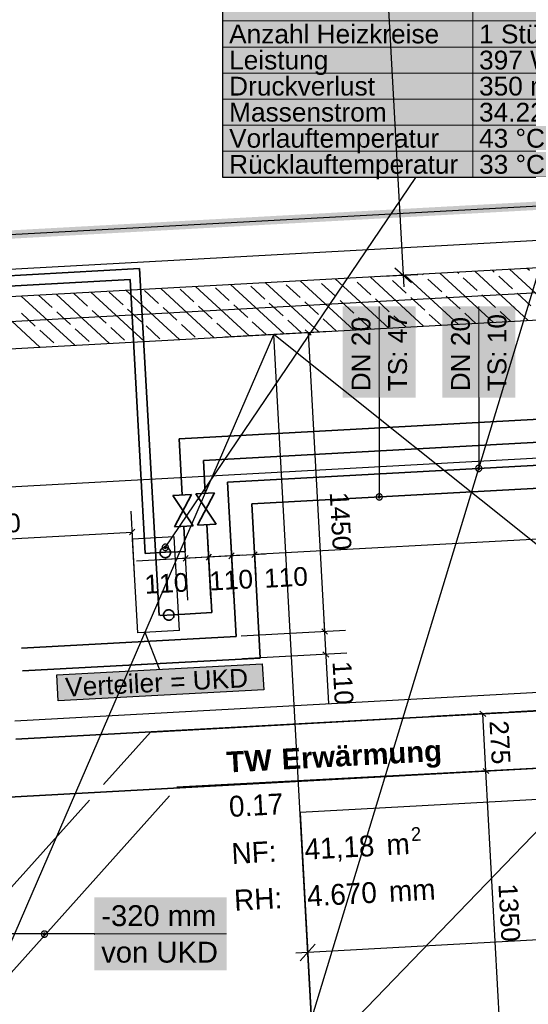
# Model space of a CAD drawing. Extents: x 199 to 1388, y 138 to 979.
# Tile 14 of 155: x 489 to 538, y 396 to 490. Entities that reach past the tile are written whole.
import ezdxf
from ezdxf.lldxf.tags import DXFTag

# ---------------------------------------------------------------- set-up
doc = ezdxf.new("R2010")
doc.units = 0
doc.layers.get('0').update_dxf_attribs({"lineweight": 25})
for name, color, linetype, lineweight, true_color in [('01AFU Allgemein Bemaßung-A07ET47HDI', 7, 'Continuous', 25, 0x848484), ('20 Bodenaufbau - Gefällelinien', 7, 'Continuous', 25, 0x848484), ('20 Dach Stb-Decke-A07ET47IDI', 7, 'Continuous', 25, 0x848484), ('20 Fundament-A07ET47RDI', 7, 'Continuous', 25, 0x848484), ('20 Innenwände-A07ET47KDI', 7, 'Continuous', 25, 0x848484), ('20 Räume Innen', 7, 'Continuous', 25, 0x848484), ('A-0', 7, 'Continuous', 25, 0x848484), ('H_FBHVerteiler', 5, 'Continuous', 25, 0x0000ff), ('H_Ruecklauf', 5, 'STRICHLINIE2', 35, 0x0000ff), ('H_Vorlauf', 1, 'Continuous', 35, 0xff0000), ('UPO_Loop2', 140, 'Continuous', 30, 0x00bfff), ('Uponor_TeilFlaecheGrenze', 6, 'Continuous', 25, 0xff00ff), ('Uponor_ZonenGrenze', 1, 'Continuous', 25, 0xff0000)]:
    doc.layers.add(name, color=color, linetype=linetype, lineweight=lineweight, true_color=true_color)
for name, color, linetype, lineweight in [('02 Raster Gebäude-A07ET47NDI', 7, 'Continuous', 25), ('H_Mass', 7, 'Continuous', 25), ('H_Text', 7, 'Continuous', 25)]:
    doc.layers.add(name, color=color, linetype=linetype, lineweight=lineweight)
doc.styles.get("Standard").update_dxf_attribs({"font": 'arial.ttf'})
tags = doc.linetypes.add('Raster-A07ET47ODI', pattern=[0.2, 0.1, -0.05, 0, -0.05]).pattern_tags.tags
tags[10:11] = [DXFTag(74, 4), DXFTag(75, 0), DXFTag(340, '0'), DXFTag(46, 1.0), DXFTag(50, 0.0), DXFTag(44, 0.0), DXFTag(45, 0.0)]
tags[8:9] = [DXFTag(74, 4), DXFTag(75, 0), DXFTag(340, '0'), DXFTag(46, 1.0), DXFTag(50, 0.0), DXFTag(44, 0.0), DXFTag(45, 0.0)]
tags[6:7] = [DXFTag(74, 4), DXFTag(75, 0), DXFTag(340, '0'), DXFTag(46, 1.0), DXFTag(50, 0.0), DXFTag(44, 0.0), DXFTag(45, 0.0)]
tags[4:5] = [DXFTag(74, 4), DXFTag(75, 0), DXFTag(340, '0'), DXFTag(46, 1.0), DXFTag(50, 0.0), DXFTag(44, 0.0), DXFTag(45, 0.0)]
tags = doc.linetypes.add('STRICHLINIE2', pattern=[9.525, 6.35, -3.175]).pattern_tags.tags
tags[6:7] = [DXFTag(74, 4), DXFTag(75, 0), DXFTag(340, '0'), DXFTag(46, 0.0), DXFTag(50, 0.0), DXFTag(44, 0.0), DXFTag(45, 0.0)]
tags[4:5] = [DXFTag(74, 4), DXFTag(75, 0), DXFTag(340, '0'), DXFTag(46, 0.0), DXFTag(50, 0.0), DXFTag(44, 0.0), DXFTag(45, 0.0)]
tags = doc.linetypes.add('Öffnungslinie Tür Fenster-A07ET47JDI', pattern=[0.115, 0.075, -0.04]).pattern_tags.tags
tags[6:7] = [DXFTag(74, 4), DXFTag(75, 0), DXFTag(340, '0'), DXFTag(46, 1.0), DXFTag(50, 0.0), DXFTag(44, 0.0), DXFTag(45, 0.0)]
tags[4:5] = [DXFTag(74, 4), DXFTag(75, 0), DXFTag(340, '0'), DXFTag(46, 1.0), DXFTag(50, 0.0), DXFTag(44, 0.0), DXFTag(45, 0.0)]

# ---------------------------------------------------------------- blocks, each defined once
blk = doc.blocks.new('Referenz-A07ET47ZDI', base_point=(226.995, 158.1))
at = {"layer": '01AFU Allgemein Bemaßung-A07ET47HDI'}
for p, q in [((522.018, 535.448), (525.83, 465.805)), ((525.04, 466.513), (526.62, 465.097)), ((523.833, 465.696), (527.234, 465.882)), ((525.83, 465.805), (525.892, 464.682)), ((472.431, 444.655), (644.964, 454.082)), ((647.488, 408.026), (516.682, 400.862)), ((516.605, 402.266), (516.791, 398.865)), ((517.39, 401.652), (515.974, 400.072)), ((516.682, 400.862), (515.559, 400.8))]:
    blk.add_line(p, q, dxfattribs=at)
at = {"layer": '02 Raster Gebäude-A07ET47NDI', "linetype": 'Raster-A07ET47ODI', "ltscale": 56.250004}
for p, q in [((485.302, 289.756), (645.908, 819.451)), ((1016.65, 490.275), (323.898, 452.354))]:
    blk.add_line(p, q, dxfattribs=at)
at = {"layer": '20 Bodenaufbau - Gefällelinien', "linetype": 'Öffnungslinie Tür Fenster-A07ET47JDI', "ltscale": 56.250004}
for p, q in [((488.165, 401.554), (513.439, 460.119)), ((551.27, 429.83), (513.439, 460.119)), ((551.488, 425.836), (517.259, 390.325))]:
    blk.add_line(p, q, dxfattribs=at)
at = {"layer": '20 Bodenaufbau - Gefällelinien'}
blk.add_line((517.259, 390.325), (513.439, 460.119), dxfattribs=at)
at = {"layer": '20 Dach Stb-Decke-A07ET47IDI', "linetype": 'Öffnungslinie Tür Fenster-A07ET47JDI', "ltscale": 56.250004}
for p, q in [((539.911, 415.601), (515.947, 414.289)), ((515.947, 414.289), (517.259, 390.325))]:
    blk.add_line(p, q, dxfattribs=at)
at = {"layer": '20 Fundament-A07ET47RDI', "linetype": 'Öffnungslinie Tür Fenster-A07ET47JDI', "ltscale": 56.250004}
blk.add_line((581.457, 471.46), (468.692, 465.287), dxfattribs=at)
at = {"layer": '20 Innenwände-A07ET47KDI'}
for p, q in [((584.096, 468.994), (469.62, 462.728)), ((471.71, 457.835), (644.243, 467.279)), ((537.926, 466.242), (537.695, 466.455)), ((524.44, 460.721), (519.314, 465.448)), ((527.782, 460.904), (522.656, 465.631)), ((524.361, 465.692), (524.327, 465.723)), ((531.124, 461.087), (525.998, 465.814)), ((527.752, 465.829), (527.669, 465.906)), ((534.466, 461.27), (529.34, 465.997)), ((531.144, 465.967), (531.011, 466.089)), ((532.908, 464.34), (531.585, 465.56)), ((537.809, 461.453), (532.682, 466.18)), ((534.535, 466.104), (534.353, 466.272)), ((536.299, 464.477), (534.976, 465.697)), ((541.151, 461.636), (536.024, 466.363)), ((507.73, 459.807), (502.604, 464.534)), ((511.072, 459.99), (505.946, 464.717)), ((509.169, 463.377), (507.845, 464.598)), ((514.414, 460.173), (509.288, 464.9)), ((512.56, 463.515), (511.237, 464.735)), ((517.756, 460.356), (512.63, 465.082)), ((515.951, 463.652), (514.628, 464.873)), ((521.098, 460.539), (515.972, 465.265)), ((519.343, 463.79), (518.019, 465.01)), ((522.734, 463.927), (521.411, 465.147)), ((526.125, 464.065), (524.802, 465.285)), ((529.517, 464.202), (528.193, 465.422)), ((491.02, 458.892), (485.894, 463.619)), ((494.362, 459.075), (489.236, 463.802)), ((492.212, 462.69), (490.907, 463.893)), ((497.704, 459.258), (492.578, 463.985)), ((495.603, 462.828), (494.28, 464.048)), ((501.046, 459.441), (495.92, 464.168)), ((498.995, 462.965), (497.671, 464.185)), ((504.388, 459.624), (499.262, 464.351)), ((502.386, 463.102), (501.063, 464.323)), ((505.777, 463.24), (504.454, 464.46)), ((527.89, 462.438), (526.566, 463.658)), ((531.281, 462.575), (529.958, 463.795)), ((534.672, 462.713), (533.349, 463.933)), ((538.064, 462.85), (536.74, 464.07)), ((504.15, 461.476), (502.827, 462.696)), ((507.542, 461.613), (506.218, 462.833)), ((510.933, 461.75), (509.61, 462.971)), ((514.324, 461.888), (513.001, 463.108)), ((517.716, 462.025), (516.392, 463.246)), ((521.107, 462.163), (519.784, 463.383)), ((524.498, 462.3), (523.175, 463.521)), ((490.585, 460.926), (489.262, 462.146)), ((493.976, 461.063), (492.653, 462.283)), ((497.368, 461.201), (496.044, 462.421)), ((500.759, 461.338), (499.436, 462.558)), ((522.769, 460.63), (521.548, 461.756)), ((526.111, 460.813), (524.939, 461.894)), ((529.453, 460.996), (528.331, 462.031)), ((532.795, 461.179), (531.722, 462.169)), ((536.137, 461.362), (535.113, 462.306)), ((499.132, 459.574), (497.809, 460.794)), ((502.523, 459.711), (501.2, 460.931)), ((505.915, 459.849), (504.592, 461.069)), ((509.306, 459.986), (507.983, 461.206)), ((512.697, 460.124), (511.374, 461.344)), ((516.085, 460.264), (514.765, 461.481)), ((519.427, 460.447), (518.157, 461.619)), ((492.35, 459.299), (491.026, 460.519)), ((495.741, 459.436), (494.418, 460.656))]:
    blk.add_line(p, q, dxfattribs=at)
at = {"layer": 'A-0', "linetype": 'Continuous', "ltscale": 312.5}
for p, q in [((643.969, 472.272), (477.388, 463.153)), ((471.71, 457.835), (644.243, 467.279))]:
    blk.add_line(p, q, dxfattribs=at)
at = {"layer": '20 Räume Innen', "linetype": 'Continuous', "ltscale": 40.625, "attachment_point": 1, "rotation": 3.1332}
for s, insert, char_height in [('{\\fArial|b1|i0;TW}', (508.853, 420.104), 2), ('{\\fArial|b1|i0;Erwärmung}', (514.124, 420.392), 2), ('{\\fCentury Gothic;0.17}', (509.086, 415.847), 2), ('{\\fCentury Gothic;2}', (526.534, 412.849), 1.32), ('{\\fCentury Gothic;41,18}', (516.327, 411.749), 2), ('{\\fCentury Gothic;m}', (524.168, 412.179), 2), ('{\\fCentury Gothic;NF:}', (509.333, 411.335), 2), ('{\\fCentury Gothic;RH:}', (509.579, 406.857), 2), ('{\\fCentury Gothic;4.670}', (516.562, 407.27), 2), ('{\\fCentury Gothic;mm}', (524.403, 407.699), 2)]:
    blk.add_mtext(s, dxfattribs=dict(at, insert=insert, char_height=char_height))
blk = doc.blocks.new('Polylinie-A07ET487DI', base_point=(311.456, 418.429))
at = {"color": 0, "linetype": 'ByBlock', "lineweight": -2, "ltscale": 0.25}
blk.add_line((469.243, 468.657), (577.843, 474.604), dxfattribs=at)
blk = doc.blocks.new('Polylinie-A07ET48BDI', base_point=(310.777, 417.864))
at = {"color": 0, "linetype": 'ByBlock', "lineweight": -2, "ltscale": 0.25}
for points in [[(483.711, 469.049), (469.076, 469.049), (578.264, 474.226)], [(469.076, 469.049), (578.264, 474.226), (563.629, 474.226)]]:
    blk.add_solid(points, dxfattribs=at)
blk = doc.blocks.new('Maß-A07ET48NDI', base_point=(528.761, 391.036))
at = {"color": 0, "linetype": 'ByBlock', "lineweight": -2, "ltscale": 0.25}
for p, q in [((535.75, 418.373), (528.761, 417.991)), ((533.474, 418.514), (534.032, 418.014)), ((535.229, 391.31), (533.753, 418.264)), ((537.226, 391.419), (530.236, 391.036)), ((534.949, 391.56), (535.508, 391.059))]:
    blk.add_line(p, q, dxfattribs=at)
at = {"color": 0, "linetype": 'ByBlock', "lineweight": -2, "ltscale": 0.25, "insert": (536.745, 407.514), "char_height": 1.8, "attachment_point": 1, "rotation": 273.1332}
blk.add_mtext('{\\fArial;1350}', dxfattribs=at)
blk = doc.blocks.new('Maß-A07ET48PDI', base_point=(528.46, 417.991))
at = {"color": 0, "linetype": 'ByBlock', "lineweight": -2, "ltscale": 0.25}
for p, q in [((533.173, 424.002), (533.732, 423.501)), ((535.45, 423.861), (528.46, 423.478)), ((533.753, 418.264), (533.453, 423.752)), ((535.75, 418.373), (528.761, 417.991)), ((533.474, 418.514), (534.032, 418.014))]:
    blk.add_line(p, q, dxfattribs=at)
at = {"color": 0, "linetype": 'ByBlock', "lineweight": -2, "ltscale": 0.25, "insert": (535.889, 423.149), "char_height": 1.8, "attachment_point": 1, "rotation": 273.1332}
blk.add_mtext('{\\fArial;275}', dxfattribs=at)
blk = doc.blocks.new('Maß-A07ET49RDI', base_point=(511.338, 437.012))
at = {"color": 0, "linetype": 'ByBlock', "lineweight": -2, "ltscale": 0.25}
for p, q in [((645.389, 446.332), (511.588, 439.009)), ((511.37, 443.003), (511.698, 437.012)), ((511.338, 438.73), (511.839, 439.288))]:
    blk.add_line(p, q, dxfattribs=at)
blk = doc.blocks.new('Maß-A07ET49TDI', base_point=(504.674, 434.894))
at = {"color": 0, "linetype": 'ByBlock', "lineweight": -2, "ltscale": 0.25}
for p, q in [((511.807, 435.014), (511.479, 441.005)), ((509.611, 434.894), (509.283, 440.885)), ((512.648, 439.066), (504.674, 438.63)), ((509.642, 439.167), (509.142, 438.609)), ((511.839, 439.288), (511.338, 438.729))]:
    blk.add_line(p, q, dxfattribs=at)
at = {"color": 0, "linetype": 'ByBlock', "lineweight": -2, "ltscale": 0.25, "insert": (512.456, 437.619), "char_height": 1.8, "attachment_point": 1, "rotation": 3.1332}
blk.add_mtext('{\\fArial;110}', dxfattribs=at)
blk = doc.blocks.new('Maß-A07ET49VDI', base_point=(502.477, 434.774))
at = {"color": 0, "linetype": 'ByBlock', "lineweight": -2, "ltscale": 0.25}
for p, q in [((507.414, 434.774), (507.086, 440.765)), ((509.611, 434.894), (509.283, 440.885)), ((507.446, 439.047), (506.945, 438.489)), ((509.642, 439.167), (509.142, 438.609)), ((510.451, 438.946), (502.477, 438.51))]:
    blk.add_line(p, q, dxfattribs=at)
at = {"color": 0, "linetype": 'ByBlock', "lineweight": -2, "ltscale": 0.25, "insert": (507.204, 437.358), "char_height": 1.8, "attachment_point": 1, "rotation": 3.1332}
blk.add_mtext('{\\fArial;110}', dxfattribs=at)
blk = doc.blocks.new('Maß-A07ET49XDI', base_point=(500.276, 434.653))
at = {"color": 0, "linetype": 'ByBlock', "lineweight": -2, "ltscale": 0.25}
for p, q in [((505.213, 434.653), (504.885, 440.644)), ((507.414, 434.774), (507.086, 440.765)), ((507.446, 439.047), (506.945, 438.489)), ((508.255, 438.826), (500.276, 438.389)), ((505.245, 438.927), (504.744, 438.368))]:
    blk.add_line(p, q, dxfattribs=at)
at = {"color": 0, "linetype": 'ByBlock', "lineweight": -2, "ltscale": 0.25, "insert": (501.005, 437.046), "char_height": 1.8, "attachment_point": 1, "rotation": 3.1332}
blk.add_mtext('{\\fArial;110}', dxfattribs=at)
blk = doc.blocks.new('Maß-A07ET4A3DI', base_point=(508.742, 431.199))
at = {"color": 0, "linetype": 'ByBlock', "lineweight": -2, "ltscale": 0.25}
for p, q in [((518.727, 460.408), (508.742, 459.862)), ((517.009, 460.049), (516.451, 460.549)), ((516.73, 460.299), (518.299, 431.636)), ((520.296, 431.746), (510.311, 431.199)), ((518.578, 431.386), (518.02, 431.887))]:
    blk.add_line(p, q, dxfattribs=at)
at = {"color": 0, "linetype": 'ByBlock', "lineweight": -2, "ltscale": 0.25, "insert": (520.584, 445.062), "char_height": 1.8, "attachment_point": 1, "rotation": 273.1332}
blk.add_mtext('{\\fArial;1450}', dxfattribs=at)
blk = doc.blocks.new('Maß-A07ET4A5DI', base_point=(510.311, 424.722))
at = {"color": 0, "linetype": 'ByBlock', "lineweight": -2, "ltscale": 0.25}
for p, q in [((518.241, 432.695), (518.678, 424.722)), ((520.296, 431.746), (510.311, 431.199)), ((518.02, 431.887), (518.578, 431.386)), ((518.14, 429.69), (518.699, 429.189)), ((520.416, 429.549), (510.431, 429.002))]:
    blk.add_line(p, q, dxfattribs=at)
at = {"color": 0, "linetype": 'ByBlock', "lineweight": -2, "ltscale": 0.25, "insert": (520.855, 428.845), "char_height": 1.8, "attachment_point": 1, "rotation": 273.1332}
blk.add_mtext('{\\fArial;110}', dxfattribs=at)
blk = doc.blocks.new('Maß-A07ET4A7DI', base_point=(488.386, 421.036))
at = {"color": 0, "linetype": 'ByBlock', "lineweight": -2, "ltscale": 0.25}
blk.add_line((646.193, 431.651), (488.636, 423.033), dxfattribs=at)
blk = doc.blocks.new('Maß-A07ET4CFDI', base_point=(472.454, 435.69))
at = {"color": 0, "linetype": 'ByBlock', "lineweight": -2, "ltscale": 0.25}
for p, q in [((500.093, 437.177), (499.766, 443.168)), ((472.923, 435.69), (472.595, 441.681)), ((472.704, 439.684), (499.875, 441.171)), ((500.125, 441.451), (499.625, 440.892)), ((472.954, 439.963), (472.454, 439.405))]:
    blk.add_line(p, q, dxfattribs=at)
at = {"color": 0, "linetype": 'ByBlock', "lineweight": -2, "ltscale": 0.25, "insert": (483.562, 442.682), "char_height": 1.8, "attachment_point": 1, "rotation": 3.1332}
blk.add_mtext('{\\fArial;1360}', dxfattribs=at)

msp = doc.modelspace()

# ---------------------------------------------------------------- linework, layer by layer
at = {"layer": 'H_FBHVerteiler'}
for p, q in [((503.906, 440.709), (499.912, 440.489)), ((500.409, 431.502), (499.912, 440.489)), ((504.403, 431.723), (503.906, 440.709)), ((504.403, 431.723), (500.409, 431.502))]:
    msp.add_line(p, q, dxfattribs=at)
at = {"layer": 'H_Mass'}
for p, q in [((496.242, 402.64), (484.286, 402.64)), ((491.169, 402.661), (491.167, 402.622)), ((491.167, 402.622), (491.169, 402.582)), ((491.177, 402.699), (491.169, 402.661)), ((491.169, 402.582), (491.177, 402.544)), ((491.19, 402.736), (491.177, 402.699)), ((491.177, 402.544), (491.19, 402.507)), ((491.207, 402.772), (491.19, 402.736)), ((491.19, 402.507), (491.207, 402.472)), ((491.229, 402.804), (491.207, 402.772)), ((491.207, 402.472), (491.229, 402.439)), ((491.255, 402.834), (491.229, 402.804)), ((491.229, 402.439), (491.255, 402.409)), ((491.284, 402.86), (491.255, 402.834)), ((491.255, 402.409), (491.284, 402.384)), ((491.317, 402.881), (491.284, 402.86)), ((491.284, 402.384), (491.317, 402.362)), ((491.352, 402.899), (491.317, 402.881)), ((491.317, 402.362), (491.352, 402.344)), ((491.389, 402.911), (491.352, 402.899)), ((491.352, 402.344), (491.389, 402.332)), ((491.368, 402.635), (491.367, 402.622)), ((491.367, 402.622), (491.368, 402.608)), ((491.37, 402.647), (491.368, 402.635)), ((491.368, 402.608), (491.37, 402.596)), ((491.374, 402.66), (491.37, 402.647)), ((491.37, 402.596), (491.374, 402.583)), ((491.38, 402.672), (491.374, 402.66)), ((491.374, 402.583), (491.38, 402.572)), ((491.387, 402.682), (491.38, 402.672)), ((491.38, 402.572), (491.387, 402.561)), ((491.396, 402.692), (491.387, 402.682)), ((491.387, 402.561), (491.396, 402.551)), ((491.428, 402.919), (491.389, 402.911)), ((491.389, 402.332), (491.428, 402.324)), ((491.406, 402.701), (491.396, 402.692)), ((491.396, 402.551), (491.406, 402.542)), ((491.417, 402.708), (491.406, 402.701)), ((491.406, 402.542), (491.417, 402.535)), ((491.429, 402.714), (491.417, 402.708)), ((491.417, 402.535), (491.429, 402.529)), ((491.467, 402.922), (491.428, 402.919)), ((491.428, 402.324), (491.467, 402.322)), ((491.441, 402.718), (491.429, 402.714)), ((491.429, 402.529), (491.441, 402.525)), ((491.454, 402.721), (491.441, 402.718)), ((491.441, 402.525), (491.454, 402.522)), ((491.467, 402.722), (491.454, 402.721)), ((491.454, 402.522), (491.467, 402.522)), ((491.506, 402.919), (491.467, 402.922)), ((491.48, 402.721), (491.467, 402.722)), ((496.252, 402.64), (491.467, 402.622)), ((491.467, 402.522), (491.48, 402.522)), ((491.467, 402.322), (491.506, 402.324)), ((491.493, 402.718), (491.48, 402.721)), ((491.48, 402.522), (491.493, 402.525)), ((491.505, 402.714), (491.493, 402.718)), ((491.493, 402.525), (491.505, 402.529)), ((491.517, 402.708), (491.505, 402.714)), ((491.505, 402.529), (491.517, 402.535)), ((491.544, 402.911), (491.506, 402.919)), ((491.506, 402.324), (491.544, 402.332)), ((491.528, 402.701), (491.517, 402.708)), ((491.517, 402.535), (491.528, 402.542)), ((491.538, 402.692), (491.528, 402.701)), ((491.528, 402.542), (491.538, 402.551)), ((491.546, 402.682), (491.538, 402.692)), ((491.538, 402.551), (491.546, 402.561)), ((491.582, 402.899), (491.544, 402.911)), ((491.544, 402.332), (491.582, 402.344)), ((491.553, 402.672), (491.546, 402.682)), ((491.546, 402.561), (491.553, 402.572)), ((491.559, 402.66), (491.553, 402.672)), ((491.553, 402.572), (491.559, 402.583)), ((491.563, 402.647), (491.559, 402.66)), ((491.559, 402.583), (491.563, 402.596)), ((491.566, 402.635), (491.563, 402.647)), ((491.563, 402.596), (491.566, 402.608)), ((491.567, 402.622), (491.566, 402.635)), ((491.566, 402.608), (491.567, 402.622)), ((491.617, 402.881), (491.582, 402.899)), ((491.582, 402.344), (491.617, 402.362)), ((491.649, 402.86), (491.617, 402.881)), ((491.617, 402.362), (491.649, 402.384)), ((491.679, 402.834), (491.649, 402.86)), ((491.649, 402.384), (491.679, 402.409)), ((491.705, 402.804), (491.679, 402.834)), ((491.679, 402.409), (491.705, 402.439)), ((491.727, 402.772), (491.705, 402.804)), ((491.705, 402.439), (491.727, 402.472)), ((491.744, 402.736), (491.727, 402.772)), ((491.727, 402.472), (491.744, 402.507)), ((491.757, 402.699), (491.744, 402.736)), ((491.744, 402.507), (491.757, 402.544)), ((491.764, 402.661), (491.757, 402.699)), ((491.757, 402.544), (491.764, 402.582)), ((491.767, 402.622), (491.764, 402.661)), ((491.764, 402.582), (491.767, 402.622)), ((496.233, 402.643), (496.232, 402.642)), ((496.232, 402.642), (496.232, 402.64)), ((496.232, 402.64), (496.232, 402.639)), ((496.232, 402.639), (496.233, 402.638)), ((496.234, 402.645), (496.233, 402.644)), ((496.233, 402.644), (496.233, 402.643)), ((496.233, 402.638), (496.233, 402.636)), ((496.233, 402.636), (496.234, 402.635)), ((496.235, 402.647), (496.234, 402.646)), ((496.234, 402.646), (496.234, 402.645)), ((496.234, 402.635), (496.234, 402.634)), ((496.234, 402.634), (496.235, 402.633)), ((496.236, 402.648), (496.235, 402.647)), ((496.235, 402.633), (496.236, 402.632)), ((496.237, 402.649), (496.236, 402.648)), ((496.236, 402.632), (496.237, 402.632)), ((496.238, 402.649), (496.237, 402.649)), ((496.237, 402.632), (496.238, 402.631)), ((496.24, 402.65), (496.238, 402.649)), ((496.238, 402.631), (496.24, 402.631)), ((496.241, 402.65), (496.24, 402.65)), ((496.24, 402.631), (496.241, 402.63)), ((496.242, 402.65), (496.241, 402.65)), ((496.241, 402.63), (496.242, 402.63)), ((496.244, 402.65), (496.242, 402.65)), ((496.242, 402.63), (496.244, 402.63)), ((496.245, 402.65), (496.244, 402.65)), ((496.244, 402.63), (496.245, 402.631)), ((496.246, 402.649), (496.245, 402.65)), ((496.245, 402.631), (496.246, 402.631)), ((496.247, 402.649), (496.246, 402.649)), ((496.246, 402.631), (496.247, 402.632)), ((496.248, 402.648), (496.247, 402.649)), ((496.247, 402.632), (496.248, 402.632)), ((496.249, 402.647), (496.248, 402.648)), ((496.248, 402.632), (496.249, 402.633)), ((496.25, 402.646), (496.249, 402.647)), ((496.249, 402.633), (496.25, 402.634)), ((496.251, 402.645), (496.25, 402.646)), ((496.25, 402.634), (496.251, 402.635)), ((496.251, 402.644), (496.251, 402.645)), ((496.252, 402.643), (496.251, 402.644)), ((496.251, 402.636), (496.252, 402.638)), ((496.251, 402.635), (496.251, 402.636)), ((496.252, 402.642), (496.252, 402.643)), ((496.252, 402.64), (496.252, 402.642)), ((496.252, 402.639), (496.252, 402.64)), ((496.252, 402.638), (496.252, 402.639))]:
    msp.add_line(p, q, dxfattribs=at)
at = {"layer": 'H_Mass', "lineweight": 18}
msp.add_line((496.242, 402.64), (508.909, 402.64), dxfattribs=at)
at = {"layer": 'H_Mass', "color": 7, "true_color": 0xffffff}
for points in [[(496.242, 399.14), (508.909, 399.14), (496.242, 406.14)], [(508.909, 399.14), (496.242, 406.14), (508.909, 406.14)]]:
    msp.add_solid(points, dxfattribs=at)
at = {"layer": 'H_Ruecklauf', "ltscale": 0.35}
for p, q in [((500.58, 466.426), (468.784, 464.685)), ((502.46, 433.166), (500.58, 466.426)), ((575.765, 451.811), (506.688, 448.034)), ((506.688, 448.034), (506.861, 444.877)), ((574.182, 447.322), (511.323, 443.873)), ((511.323, 443.873), (512.131, 429.095)), ((507.025, 441.882), (507.487, 433.454)), ((507.487, 433.454), (503.871, 433.245)), ((503.871, 433.245), (502.551, 433.172)), ((512.131, 429.095), (489.374, 427.851)), ((560.245, 419.714), (485.536, 415.624)), ((541.549, 418.692), (504.162, 416.713)), ((503.43, 415.894), (471.615, 380.284))]:
    msp.add_line(p, q, dxfattribs=at)
at = {"layer": 'H_Ruecklauf', "linetype": 'Continuous'}
for p, q in [((505.962, 444.828), (507.76, 444.926)), ((507.924, 441.931), (505.962, 444.828)), ((507.76, 444.926), (506.126, 441.832)), ((506.126, 441.832), (507.924, 441.931))]:
    msp.add_line(p, q, dxfattribs=at)
at = {"layer": 'H_Ruecklauf', "color": 5, "true_color": 0x0000ff}
for p, q in [((502.883, 433.319), (502.9, 433.382)), ((502.9, 433.382), (502.926, 433.442)), ((502.926, 433.442), (502.959, 433.498)), ((502.959, 433.498), (503, 433.55)), ((503, 433.55), (503.046, 433.595)), ((503.046, 433.595), (503.099, 433.635)), ((503.099, 433.635), (503.156, 433.667)), ((503.156, 433.667), (503.216, 433.691)), ((503.216, 433.691), (503.28, 433.707)), ((503.28, 433.707), (503.345, 433.715)), ((503.345, 433.715), (503.41, 433.715)), ((503.41, 433.715), (503.475, 433.705)), ((503.475, 433.705), (503.538, 433.688)), ((503.538, 433.688), (503.598, 433.662)), ((503.598, 433.662), (503.654, 433.629)), ((503.654, 433.629), (503.706, 433.589)), ((503.706, 433.589), (503.751, 433.542)), ((503.751, 433.542), (503.791, 433.49)), ((503.791, 433.49), (503.823, 433.433)), ((503.823, 433.433), (503.847, 433.372)), ((503.847, 433.372), (503.864, 433.309)), ((502.873, 433.189), (502.874, 433.254)), ((502.881, 433.124), (502.873, 433.189)), ((502.874, 433.254), (502.883, 433.319)), ((502.897, 433.06), (502.881, 433.124)), ((502.921, 433), (502.897, 433.06)), ((502.954, 432.943), (502.921, 433)), ((502.993, 432.89), (502.954, 432.943)), ((503.039, 432.844), (502.993, 432.89)), ((503.09, 432.803), (503.039, 432.844)), ((503.146, 432.77), (503.09, 432.803)), ((503.207, 432.744), (503.146, 432.77)), ((503.27, 432.727), (503.207, 432.744)), ((503.334, 432.718), (503.27, 432.727)), ((503.4, 432.717), (503.334, 432.718)), ((503.465, 432.725), (503.4, 432.717)), ((503.528, 432.741), (503.465, 432.725)), ((503.589, 432.765), (503.528, 432.741)), ((503.646, 432.798), (503.589, 432.765)), ((503.698, 432.837), (503.646, 432.798)), ((503.745, 432.883), (503.698, 432.837)), ((503.785, 432.934), (503.745, 432.883)), ((503.818, 432.99), (503.785, 432.934)), ((503.844, 433.051), (503.818, 432.99)), ((503.862, 433.114), (503.844, 433.051)), ((503.871, 433.178), (503.862, 433.114)), ((503.864, 433.309), (503.871, 433.244)), ((503.871, 433.244), (503.871, 433.178))]:
    msp.add_line(p, q, dxfattribs=at)
at = {"layer": 'H_Text'}
for p, q in [((508.554, 475.178), (508.554, 495.178)), ((527.008, 475.178), (503.041, 439.707)), ((545.461, 475.178), (508.554, 475.178)), ((523.528, 454.072), (523.527, 454.07)), ((523.527, 454.07), (523.527, 454.069)), ((523.527, 454.069), (523.527, 454.068)), ((523.527, 454.068), (523.527, 454.067)), ((523.527, 454.067), (523.527, 454.065)), ((523.527, 454.065), (523.528, 454.064)), ((523.529, 454.074), (523.528, 454.073)), ((523.528, 454.073), (523.528, 454.072)), ((523.528, 454.064), (523.528, 454.063)), ((523.528, 454.063), (523.529, 454.062)), ((523.53, 454.075), (523.529, 454.074)), ((523.529, 454.062), (523.53, 454.061)), ((523.531, 454.076), (523.53, 454.075)), ((523.53, 454.061), (523.531, 454.06)), ((523.532, 454.077), (523.531, 454.076)), ((523.531, 454.06), (523.532, 454.059)), ((523.533, 454.077), (523.532, 454.077)), ((523.532, 454.059), (523.533, 454.059)), ((523.534, 454.078), (523.533, 454.077)), ((523.533, 454.059), (523.534, 454.058)), ((523.536, 454.078), (523.534, 454.078)), ((523.534, 454.058), (523.536, 454.058)), ((523.537, 454.078), (523.536, 454.078)), ((523.536, 454.058), (523.537, 454.058)), ((523.538, 454.078), (523.537, 454.078)), ((523.537, 454.068), (523.537, 444.543)), ((523.537, 454.058), (523.538, 454.058)), ((523.539, 454.078), (523.538, 454.078)), ((523.538, 454.058), (523.539, 454.058)), ((523.541, 454.077), (523.539, 454.078)), ((523.539, 454.058), (523.541, 454.059)), ((523.542, 454.077), (523.541, 454.077)), ((523.541, 454.059), (523.542, 454.059)), ((523.543, 454.076), (523.542, 454.077)), ((523.542, 454.059), (523.543, 454.06)), ((523.544, 454.075), (523.543, 454.076)), ((523.543, 454.06), (523.544, 454.061)), ((523.545, 454.074), (523.544, 454.075)), ((523.544, 454.061), (523.545, 454.062)), ((523.546, 454.073), (523.545, 454.074)), ((523.545, 454.062), (523.546, 454.063)), ((523.546, 454.072), (523.546, 454.073)), ((523.547, 454.07), (523.546, 454.072)), ((523.546, 454.064), (523.547, 454.065)), ((523.546, 454.063), (523.546, 454.064)), ((523.547, 454.069), (523.547, 454.07)), ((523.547, 454.068), (523.547, 454.069)), ((523.547, 454.067), (523.547, 454.068)), ((523.547, 454.065), (523.547, 454.067)), ((533.053, 454.073), (533.052, 454.072)), ((533.052, 454.072), (533.052, 454.07)), ((533.052, 454.07), (533.052, 454.069)), ((533.052, 454.069), (533.052, 454.068)), ((533.052, 454.068), (533.052, 454.067)), ((533.052, 454.067), (533.052, 454.065)), ((533.052, 454.065), (533.052, 454.064)), ((533.052, 454.064), (533.053, 454.063)), ((533.054, 454.074), (533.053, 454.073)), ((533.053, 454.063), (533.054, 454.062)), ((533.055, 454.076), (533.054, 454.075)), ((533.054, 454.075), (533.054, 454.074)), ((533.054, 454.062), (533.054, 454.061)), ((533.054, 454.061), (533.055, 454.06)), ((533.057, 454.077), (533.055, 454.076)), ((533.055, 454.06), (533.057, 454.059)), ((533.058, 454.077), (533.057, 454.077)), ((533.057, 454.059), (533.058, 454.059)), ((533.059, 454.078), (533.058, 454.077)), ((533.058, 454.059), (533.059, 454.058)), ((533.06, 454.078), (533.059, 454.078)), ((533.059, 454.058), (533.06, 454.058)), ((533.062, 454.078), (533.06, 454.078)), ((533.06, 454.058), (533.062, 454.058)), ((533.063, 454.078), (533.062, 454.078)), ((533.062, 454.068), (533.062, 447.273)), ((533.062, 454.058), (533.063, 454.058)), ((533.064, 454.078), (533.063, 454.078)), ((533.063, 454.058), (533.064, 454.058)), ((533.065, 454.077), (533.064, 454.078)), ((533.064, 454.058), (533.065, 454.059)), ((533.067, 454.077), (533.065, 454.077)), ((533.065, 454.059), (533.067, 454.059)), ((533.068, 454.076), (533.067, 454.077)), ((533.067, 454.059), (533.068, 454.06)), ((533.069, 454.075), (533.068, 454.076)), ((533.068, 454.06), (533.069, 454.061)), ((533.069, 454.074), (533.069, 454.075)), ((533.07, 454.073), (533.069, 454.074)), ((533.069, 454.062), (533.07, 454.063)), ((533.069, 454.061), (533.069, 454.062)), ((533.071, 454.072), (533.07, 454.073)), ((533.07, 454.063), (533.071, 454.064)), ((533.071, 454.07), (533.071, 454.072)), ((533.071, 454.069), (533.071, 454.07)), ((533.072, 454.068), (533.071, 454.069)), ((533.071, 454.067), (533.072, 454.068)), ((533.071, 454.065), (533.071, 454.067)), ((533.071, 454.064), (533.071, 454.065)), ((532.879, 447.511), (532.849, 447.485)), ((532.912, 447.533), (532.879, 447.511)), ((532.947, 447.55), (532.912, 447.533)), ((532.984, 447.563), (532.947, 447.55)), ((533.022, 447.57), (532.984, 447.563)), ((533.062, 447.573), (533.022, 447.57)), ((533.101, 447.57), (533.062, 447.573)), ((533.139, 447.563), (533.101, 447.57)), ((533.176, 447.55), (533.139, 447.563)), ((533.212, 447.533), (533.176, 447.55)), ((533.244, 447.511), (533.212, 447.533)), ((533.274, 447.485), (533.244, 447.511)), ((532.764, 447.312), (532.762, 447.273)), ((532.762, 447.273), (532.764, 447.234)), ((532.772, 447.35), (532.764, 447.312)), ((532.764, 447.234), (532.772, 447.195)), ((532.784, 447.388), (532.772, 447.35)), ((532.772, 447.195), (532.784, 447.158)), ((532.802, 447.423), (532.784, 447.388)), ((532.784, 447.158), (532.802, 447.123)), ((532.824, 447.455), (532.802, 447.423)), ((532.802, 447.123), (532.824, 447.09)), ((532.849, 447.485), (532.824, 447.455)), ((532.824, 447.09), (532.849, 447.061)), ((532.849, 447.061), (532.879, 447.035)), ((532.879, 447.035), (532.912, 447.013)), ((532.912, 447.013), (532.947, 446.996)), ((532.947, 446.996), (532.984, 446.983)), ((532.965, 447.299), (532.962, 447.286)), ((532.962, 447.286), (532.962, 447.273)), ((532.962, 447.273), (532.962, 447.26)), ((532.962, 447.26), (532.965, 447.247)), ((532.969, 447.311), (532.965, 447.299)), ((532.965, 447.247), (532.969, 447.235)), ((532.975, 447.323), (532.969, 447.311)), ((532.969, 447.235), (532.975, 447.223)), ((532.982, 447.334), (532.975, 447.323)), ((532.975, 447.223), (532.982, 447.212)), ((532.991, 447.344), (532.982, 447.334)), ((532.982, 447.212), (532.991, 447.202)), ((532.984, 446.983), (533.022, 446.975)), ((533.001, 447.352), (532.991, 447.344)), ((532.991, 447.202), (533.001, 447.193)), ((533.012, 447.359), (533.001, 447.352)), ((533.001, 447.193), (533.012, 447.186)), ((533.023, 447.365), (533.012, 447.359)), ((533.012, 447.186), (533.023, 447.18)), ((533.022, 446.975), (533.062, 446.973)), ((533.036, 447.369), (533.023, 447.365)), ((533.023, 447.18), (533.036, 447.176)), ((533.048, 447.372), (533.036, 447.369)), ((533.036, 447.176), (533.048, 447.174)), ((533.062, 447.373), (533.048, 447.372)), ((533.048, 447.174), (533.062, 447.173)), ((533.075, 447.372), (533.062, 447.373)), ((533.062, 447.173), (533.075, 447.174)), ((533.062, 446.973), (533.101, 446.975)), ((533.087, 447.369), (533.075, 447.372)), ((533.075, 447.174), (533.087, 447.176)), ((533.1, 447.365), (533.087, 447.369)), ((533.087, 447.176), (533.1, 447.18)), ((533.112, 447.359), (533.1, 447.365)), ((533.1, 447.18), (533.112, 447.186)), ((533.101, 446.975), (533.139, 446.983)), ((533.122, 447.352), (533.112, 447.359)), ((533.112, 447.186), (533.122, 447.193)), ((533.132, 447.344), (533.122, 447.352)), ((533.122, 447.193), (533.132, 447.202)), ((533.141, 447.334), (533.132, 447.344)), ((533.132, 447.202), (533.141, 447.212)), ((533.139, 446.983), (533.176, 446.996)), ((533.148, 447.323), (533.141, 447.334)), ((533.141, 447.212), (533.148, 447.223)), ((533.154, 447.311), (533.148, 447.323)), ((533.148, 447.223), (533.154, 447.235)), ((533.158, 447.299), (533.154, 447.311)), ((533.154, 447.235), (533.158, 447.247)), ((533.161, 447.286), (533.158, 447.299)), ((533.158, 447.247), (533.161, 447.26)), ((533.162, 447.273), (533.161, 447.286)), ((533.161, 447.26), (533.162, 447.273)), ((533.176, 446.996), (533.212, 447.013)), ((533.212, 447.013), (533.244, 447.035)), ((533.244, 447.035), (533.274, 447.061)), ((533.3, 447.455), (533.274, 447.485)), ((533.274, 447.061), (533.3, 447.09)), ((533.321, 447.423), (533.3, 447.455)), ((533.3, 447.09), (533.321, 447.123)), ((533.339, 447.388), (533.321, 447.423)), ((533.321, 447.123), (533.339, 447.158)), ((533.351, 447.35), (533.339, 447.388)), ((533.339, 447.158), (533.351, 447.195)), ((533.359, 447.312), (533.351, 447.35)), ((533.351, 447.195), (533.359, 447.234)), ((533.362, 447.273), (533.359, 447.312)), ((533.359, 447.234), (533.362, 447.273)), ((523.277, 444.693), (523.26, 444.658)), ((523.299, 444.726), (523.277, 444.693)), ((523.325, 444.755), (523.299, 444.726)), ((523.354, 444.781), (523.325, 444.755)), ((523.387, 444.803), (523.354, 444.781)), ((523.422, 444.82), (523.387, 444.803)), ((523.459, 444.833), (523.422, 444.82)), ((523.498, 444.84), (523.459, 444.833)), ((523.537, 444.843), (523.498, 444.84)), ((523.576, 444.84), (523.537, 444.843)), ((523.615, 444.833), (523.576, 444.84)), ((523.652, 444.82), (523.615, 444.833)), ((523.687, 444.803), (523.652, 444.82)), ((523.72, 444.781), (523.687, 444.803)), ((523.749, 444.755), (523.72, 444.781)), ((523.775, 444.726), (523.749, 444.755)), ((523.797, 444.693), (523.775, 444.726)), ((523.814, 444.658), (523.797, 444.693)), ((523.239, 444.582), (523.237, 444.543)), ((523.237, 444.543), (523.239, 444.504)), ((523.247, 444.621), (523.239, 444.582)), ((523.239, 444.504), (523.247, 444.465)), ((523.26, 444.658), (523.247, 444.621)), ((523.247, 444.465), (523.26, 444.428)), ((523.26, 444.428), (523.277, 444.393)), ((523.277, 444.393), (523.299, 444.36)), ((523.299, 444.36), (523.325, 444.331)), ((523.325, 444.331), (523.354, 444.305)), ((523.354, 444.305), (523.387, 444.283)), ((523.387, 444.283), (523.422, 444.266)), ((523.422, 444.266), (523.459, 444.253)), ((523.438, 444.556), (523.437, 444.543)), ((523.437, 444.543), (523.438, 444.53)), ((523.44, 444.569), (523.438, 444.556)), ((523.438, 444.53), (523.44, 444.517)), ((523.445, 444.581), (523.44, 444.569)), ((523.44, 444.517), (523.445, 444.505)), ((523.45, 444.593), (523.445, 444.581)), ((523.445, 444.505), (523.45, 444.493)), ((523.458, 444.604), (523.45, 444.593)), ((523.45, 444.493), (523.458, 444.482)), ((523.466, 444.614), (523.458, 444.604)), ((523.458, 444.482), (523.466, 444.472)), ((523.459, 444.253), (523.498, 444.246)), ((523.476, 444.622), (523.466, 444.614)), ((523.466, 444.472), (523.476, 444.464)), ((523.487, 444.63), (523.476, 444.622)), ((523.476, 444.464), (523.487, 444.456)), ((523.499, 444.635), (523.487, 444.63)), ((523.487, 444.456), (523.499, 444.451)), ((523.498, 444.246), (523.537, 444.243)), ((523.511, 444.64), (523.499, 444.635)), ((523.499, 444.451), (523.511, 444.446)), ((523.524, 444.642), (523.511, 444.64)), ((523.511, 444.446), (523.524, 444.444)), ((523.537, 444.643), (523.524, 444.642)), ((523.524, 444.444), (523.537, 444.443)), ((523.55, 444.642), (523.537, 444.643)), ((523.537, 444.443), (523.55, 444.444)), ((523.537, 444.243), (523.576, 444.246)), ((523.563, 444.64), (523.55, 444.642)), ((523.55, 444.444), (523.563, 444.446)), ((523.575, 444.635), (523.563, 444.64)), ((523.563, 444.446), (523.575, 444.451)), ((523.587, 444.63), (523.575, 444.635)), ((523.575, 444.451), (523.587, 444.456)), ((523.576, 444.246), (523.615, 444.253)), ((523.598, 444.622), (523.587, 444.63)), ((523.587, 444.456), (523.598, 444.464)), ((523.608, 444.614), (523.598, 444.622)), ((523.598, 444.464), (523.608, 444.472)), ((523.616, 444.604), (523.608, 444.614)), ((523.608, 444.472), (523.616, 444.482)), ((523.615, 444.253), (523.652, 444.266)), ((523.623, 444.593), (523.616, 444.604)), ((523.616, 444.482), (523.623, 444.493)), ((523.629, 444.581), (523.623, 444.593)), ((523.623, 444.493), (523.629, 444.505)), ((523.633, 444.569), (523.629, 444.581)), ((523.629, 444.505), (523.633, 444.517)), ((523.636, 444.556), (523.633, 444.569)), ((523.633, 444.517), (523.636, 444.53)), ((523.637, 444.543), (523.636, 444.556)), ((523.636, 444.53), (523.637, 444.543)), ((523.652, 444.266), (523.687, 444.283)), ((523.687, 444.283), (523.72, 444.305)), ((523.72, 444.305), (523.749, 444.331)), ((523.749, 444.331), (523.775, 444.36)), ((523.775, 444.36), (523.797, 444.393)), ((523.797, 444.393), (523.814, 444.428)), ((523.827, 444.621), (523.814, 444.658)), ((523.814, 444.428), (523.827, 444.465)), ((523.834, 444.582), (523.827, 444.621)), ((523.827, 444.465), (523.834, 444.504)), ((523.837, 444.543), (523.834, 444.582)), ((523.834, 444.504), (523.837, 444.543)), ((502.858, 439.945), (502.829, 439.919)), ((502.891, 439.967), (502.858, 439.945)), ((502.926, 439.984), (502.891, 439.967)), ((502.963, 439.997), (502.926, 439.984)), ((503.002, 440.004), (502.963, 439.997)), ((503.041, 440.007), (503.002, 440.004)), ((503.08, 440.004), (503.041, 440.007)), ((503.119, 439.997), (503.08, 440.004)), ((503.156, 439.984), (503.119, 439.997)), ((503.191, 439.967), (503.156, 439.984)), ((503.224, 439.945), (503.191, 439.967)), ((503.253, 439.919), (503.224, 439.945)), ((502.743, 439.746), (502.741, 439.707)), ((502.741, 439.707), (502.743, 439.668)), ((502.751, 439.785), (502.743, 439.746)), ((502.743, 439.668), (502.751, 439.629)), ((502.764, 439.822), (502.751, 439.785)), ((502.751, 439.629), (502.764, 439.592)), ((502.781, 439.857), (502.764, 439.822)), ((502.764, 439.592), (502.781, 439.557)), ((502.803, 439.89), (502.781, 439.857)), ((502.781, 439.557), (502.803, 439.524)), ((502.829, 439.919), (502.803, 439.89)), ((502.803, 439.524), (502.829, 439.495)), ((502.829, 439.495), (502.858, 439.469)), ((502.858, 439.469), (502.891, 439.447)), ((502.891, 439.447), (502.926, 439.43)), ((502.926, 439.43), (502.963, 439.417)), ((502.942, 439.72), (502.941, 439.707)), ((502.941, 439.707), (502.942, 439.694)), ((502.944, 439.733), (502.942, 439.72)), ((502.942, 439.694), (502.944, 439.681)), ((502.949, 439.745), (502.944, 439.733)), ((502.944, 439.681), (502.949, 439.669)), ((502.954, 439.757), (502.949, 439.745)), ((502.949, 439.669), (502.954, 439.657)), ((502.962, 439.768), (502.954, 439.757)), ((502.954, 439.657), (502.962, 439.646)), ((502.97, 439.778), (502.962, 439.768)), ((502.962, 439.646), (502.97, 439.636)), ((502.963, 439.417), (503.002, 439.41)), ((502.98, 439.786), (502.97, 439.778)), ((502.97, 439.636), (502.98, 439.628)), ((502.991, 439.794), (502.98, 439.786)), ((502.98, 439.628), (502.991, 439.62)), ((503.003, 439.799), (502.991, 439.794)), ((502.991, 439.62), (503.003, 439.615)), ((503.002, 439.41), (503.041, 439.407)), ((503.015, 439.804), (503.003, 439.799)), ((503.003, 439.615), (503.015, 439.61)), ((503.028, 439.806), (503.015, 439.804)), ((503.015, 439.61), (503.028, 439.608)), ((503.041, 439.807), (503.028, 439.806)), ((503.028, 439.608), (503.041, 439.607)), ((503.054, 439.806), (503.041, 439.807)), ((503.041, 439.607), (503.054, 439.608)), ((503.041, 439.407), (503.08, 439.41)), ((503.067, 439.804), (503.054, 439.806)), ((503.054, 439.608), (503.067, 439.61)), ((503.079, 439.799), (503.067, 439.804)), ((503.067, 439.61), (503.079, 439.615)), ((503.091, 439.794), (503.079, 439.799)), ((503.079, 439.615), (503.091, 439.62)), ((503.08, 439.41), (503.119, 439.417)), ((503.102, 439.786), (503.091, 439.794)), ((503.091, 439.62), (503.102, 439.628)), ((503.112, 439.778), (503.102, 439.786)), ((503.102, 439.628), (503.112, 439.636)), ((503.12, 439.768), (503.112, 439.778)), ((503.112, 439.636), (503.12, 439.646)), ((503.119, 439.417), (503.156, 439.43)), ((503.128, 439.757), (503.12, 439.768)), ((503.12, 439.646), (503.128, 439.657)), ((503.133, 439.745), (503.128, 439.757)), ((503.128, 439.657), (503.133, 439.669)), ((503.138, 439.733), (503.133, 439.745)), ((503.133, 439.669), (503.138, 439.681)), ((503.14, 439.72), (503.138, 439.733)), ((503.138, 439.681), (503.14, 439.694)), ((503.141, 439.707), (503.14, 439.72)), ((503.14, 439.694), (503.141, 439.707)), ((503.156, 439.43), (503.191, 439.447)), ((503.191, 439.447), (503.224, 439.469)), ((503.224, 439.469), (503.253, 439.495)), ((503.279, 439.89), (503.253, 439.919)), ((503.253, 439.495), (503.279, 439.524)), ((503.301, 439.857), (503.279, 439.89)), ((503.279, 439.524), (503.301, 439.557)), ((503.318, 439.822), (503.301, 439.857)), ((503.301, 439.557), (503.318, 439.592)), ((503.331, 439.785), (503.318, 439.822)), ((503.318, 439.592), (503.331, 439.629)), ((503.338, 439.746), (503.331, 439.785)), ((503.331, 439.629), (503.338, 439.668)), ((503.341, 439.707), (503.338, 439.746)), ((503.338, 439.668), (503.341, 439.707)), ((502.485, 428.011), (501.106, 431.541)), ((492.638, 427.495), (512.333, 428.527)), ((512.333, 428.527), (512.464, 426.031)), ((492.769, 424.999), (492.638, 427.495)), ((512.464, 426.031), (492.769, 424.999))]:
    msp.add_line(p, q, dxfattribs=at)
at = {"layer": 'H_Text', "lineweight": 18}
for p, q in [((532.494, 492.678), (532.494, 475.178)), ((508.554, 490.178), (545.461, 490.178)), ((508.554, 487.678), (545.461, 487.678)), ((508.554, 485.178), (545.461, 485.178)), ((508.554, 482.678), (545.461, 482.678)), ((508.554, 480.178), (545.461, 480.178)), ((508.554, 477.678), (545.461, 477.678)), ((523.537, 454.068), (523.537, 462.803)), ((533.062, 454.068), (533.062, 462.799))]:
    msp.add_line(p, q, dxfattribs=at)
at = {"layer": 'H_Text', "color": 7, "true_color": 0xffffff}
for points in [[(508.554, 475.178), (545.461, 475.178), (508.554, 495.178)], [(545.461, 475.178), (508.554, 495.178), (545.461, 495.178)], [(520.037, 454.068), (527.037, 454.068), (520.037, 462.803)], [(527.037, 454.068), (520.037, 462.803), (527.037, 462.803)], [(529.562, 454.068), (536.562, 454.068), (529.562, 462.799)], [(536.562, 454.068), (529.562, 462.799), (536.562, 462.799)], [(512.387, 427.495), (492.638, 427.495), (512.333, 428.527)], [(492.714, 426.031), (512.387, 427.495), (492.638, 427.495)], [(512.464, 426.031), (492.714, 426.031), (512.387, 427.495)], [(492.769, 424.999), (512.464, 426.031), (492.714, 426.031)]]:
    msp.add_solid(points, dxfattribs=at)
at = {"layer": 'H_Vorlauf', "ltscale": 0.35}
for p, q in [((499.666, 465.374), (469.202, 463.707)), ((501.117, 439.124), (499.666, 465.374)), ((503.54, 439.264), (501.117, 439.124))]:
    msp.add_line(p, q, dxfattribs=at)
at = {"layer": 'H_Vorlauf'}
for p, q in [((576.555, 454.058), (504.368, 450.11)), ((504.368, 450.11), (504.663, 444.711)), ((574.976, 449.565), (509.005, 445.957)), ((509.005, 445.957), (509.814, 431.172)), ((505.561, 444.76), (503.764, 444.662)), ((503.928, 441.666), (505.561, 444.76)), ((503.764, 444.662), (505.725, 441.765)), ((505.725, 441.765), (503.928, 441.666)), ((504.827, 441.716), (504.958, 439.312)), ((502.542, 439.245), (502.552, 439.31)), ((502.542, 439.179), (502.542, 439.245)), ((502.55, 439.114), (502.542, 439.179)), ((502.566, 439.051), (502.55, 439.114)), ((502.552, 439.31), (502.569, 439.373)), ((502.59, 438.99), (502.566, 439.051)), ((502.569, 439.373), (502.595, 439.433)), ((502.595, 439.433), (502.628, 439.489)), ((502.628, 439.489), (502.668, 439.54)), ((502.668, 439.54), (502.715, 439.586)), ((502.715, 439.586), (502.767, 439.626)), ((502.767, 439.626), (502.824, 439.658)), ((502.824, 439.658), (502.885, 439.682)), ((502.885, 439.682), (502.948, 439.698)), ((502.948, 439.698), (503.013, 439.706)), ((503.013, 439.706), (503.079, 439.706)), ((503.079, 439.706), (503.143, 439.696)), ((503.143, 439.696), (503.206, 439.679)), ((503.206, 439.679), (503.267, 439.653)), ((503.267, 439.653), (503.323, 439.62)), ((503.323, 439.62), (503.374, 439.58)), ((503.374, 439.58), (503.42, 439.533)), ((503.42, 439.533), (503.459, 439.481)), ((503.459, 439.481), (503.492, 439.424)), ((503.513, 439.041), (503.487, 438.981)), ((503.492, 439.424), (503.516, 439.363)), ((503.53, 439.104), (503.513, 439.041)), ((503.516, 439.363), (503.532, 439.3)), ((503.54, 439.169), (503.53, 439.104)), ((503.532, 439.3), (503.54, 439.235)), ((504.958, 439.312), (503.54, 439.234)), ((503.54, 439.235), (503.54, 439.169)), ((502.622, 438.933), (502.59, 438.99)), ((502.662, 438.881), (502.622, 438.933)), ((502.707, 438.834), (502.662, 438.881)), ((502.759, 438.794), (502.707, 438.834)), ((502.815, 438.761), (502.759, 438.794)), ((502.875, 438.735), (502.815, 438.761)), ((502.938, 438.718), (502.875, 438.735)), ((503.003, 438.708), (502.938, 438.718)), ((503.069, 438.708), (503.003, 438.708)), ((503.133, 438.716), (503.069, 438.708)), ((503.197, 438.732), (503.133, 438.716)), ((503.257, 438.756), (503.197, 438.732)), ((503.314, 438.788), (503.257, 438.756)), ((503.367, 438.828), (503.314, 438.788)), ((503.413, 438.873), (503.367, 438.828)), ((503.454, 438.925), (503.413, 438.873)), ((503.487, 438.981), (503.454, 438.925)), ((509.814, 431.172), (489.254, 430.048)), ((560.108, 425.206), (488.731, 421.302)), ((546.379, 424.461), (536.014, 423.889)), ((534.017, 423.779), (501.629, 421.99)), ((501.629, 421.99), (497.126, 416.966)), ((495.791, 415.477), (466.857, 383.195))]:
    msp.add_line(p, q, dxfattribs=at)

# ---------------------------------------------------------------- block references
at = {"layer": 'H_Mass', "ltscale": 0.25}
for name, p in [('Maß-A07ET4A3DI', (508.742, 431.199)), ('Maß-A07ET49RDI', (511.338, 437.012)), ('Maß-A07ET4CFDI', (472.454, 435.69)), ('Maß-A07ET49TDI', (504.674, 434.894)), ('Maß-A07ET49XDI', (500.276, 434.653)), ('Maß-A07ET49VDI', (502.477, 434.774)), ('Maß-A07ET4A7DI', (488.386, 421.036)), ('Maß-A07ET4A5DI', (510.311, 424.722)), ('Maß-A07ET48PDI', (528.46, 417.991)), ('Maß-A07ET48NDI', (528.761, 391.036))]:
    msp.add_blockref(name, p, dxfattribs=at)
at = {"layer": 'UPO_Loop2', "color": 219, "lineweight": 80, "ltscale": 4000.00006, "true_color": 0x642165}
msp.add_blockref('Referenz-A07ET47ZDI', (226.995, 158.1), dxfattribs=at)
at = {"layer": 'Uponor_TeilFlaecheGrenze', "ltscale": 0.25}
msp.add_blockref('Polylinie-A07ET487DI', (311.456, 418.429), dxfattribs=at)
at = {"layer": 'Uponor_ZonenGrenze', "ltscale": 0.25}
msp.add_blockref('Polylinie-A07ET48BDI', (310.777, 417.864), dxfattribs=at)

# ---------------------------------------------------------------- texts
at = {"layer": 'H_Mass', "char_height": 2, "attachment_point": 1}
for s, insert in [('{\\fArial;-320 mm}', (496.909, 405.39)), ('{\\fArial;von UKD}', (496.909, 401.89))]:
    msp.add_mtext(s, dxfattribs=dict(at, insert=insert))
at = {"layer": 'H_Text', "char_height": 1.8, "attachment_point": 1}
for s, insert in [('{\\fArial;Anzahl Heizkreise}', (509.154, 489.828)), ('{\\fArial;1 Stück }', (533.094, 489.828)), ('{\\fArial;Leistung }', (509.154, 487.328)), ('{\\fArial;397 Watt}', (533.094, 487.328)), ('{\\fArial;Druckverlust }', (509.154, 484.828)), ('{\\fArial;350 mbar}', (533.094, 484.828)), ('{\\fArial;34.22 kg/h}', (533.094, 482.328)), ('{\\fArial;Massenstrom }', (509.154, 482.328)), ('{\\fArial;Vorlauftemperatur }', (509.154, 479.828)), ('{\\fArial;43 °C}', (533.094, 479.828)), ('{\\fArial;Rücklauftemperatur }', (509.154, 477.328)), ('{\\fArial;33 °C}', (533.094, 477.328))]:
    msp.add_mtext(s, dxfattribs=dict(at, insert=insert))
for s, insert, rotation in [('{\\fArial;DN 20}', (520.887, 454.668), 90), ('{\\fArial;TS: 47}', (524.387, 454.668), 90), ('{\\fArial;DN 20}', (530.412, 454.668), 90), ('{\\fArial;TS: 10}', (533.912, 454.668), 90), ('{\\fArial;Verteiler = UKD }', (493.407, 427.185), 3)]:
    msp.add_mtext(s, dxfattribs=dict(at, insert=insert, rotation=rotation))

doc.saveas('drawing.dxf')
